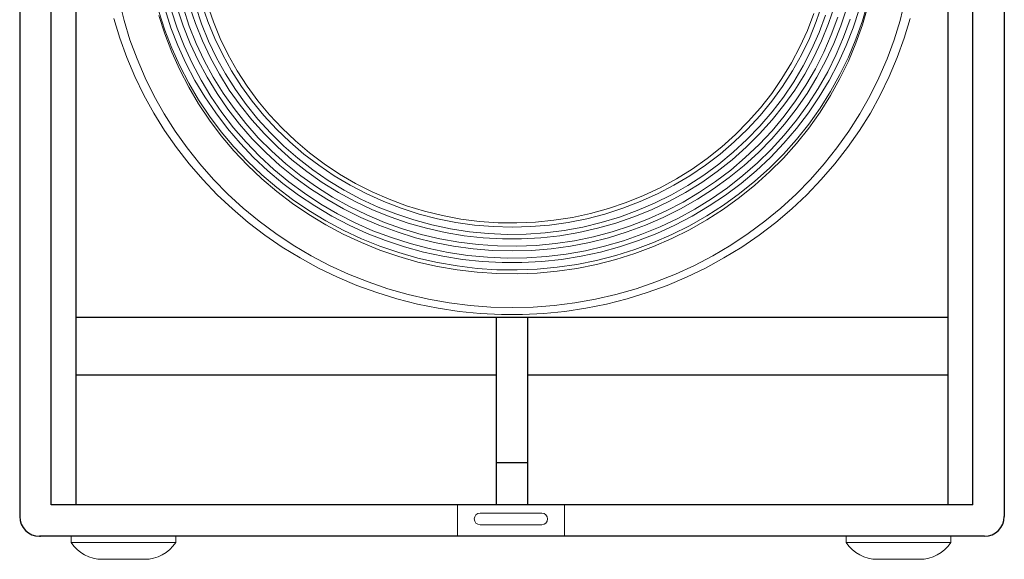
# Model space of a CAD drawing. Extents: x -12 to 2974, y -397 to 1816.
# Tile 2 of 5: x -12 to 458, y 416 to 673. Entities that reach past the tile are written whole.
import ezdxf

# ---------------------------------------------------------------- set-up
doc = ezdxf.new("R2010")
doc.units = 0
doc.layers.add('KF_SW_115E_FRONT', color=7, linetype='CONTINUOUS')

# ---------------------------------------------------------------- blocks, each defined once
blk = doc.blocks.new('K&F_SW_115E_FRONT')
at = {"layer": 'KF_SW_115E_FRONT'}
for p, q in [((-235, -9.5), (-235, -494.5)), ((235, -9.5), (235, -494.5)), ((-220, -489), (-220, -15)), ((220, -489), (220, -15)), ((-208, -489), (-208, -60.03)), ((208, -60.03), (208, -489)), ((-208, -399.5), (208, -399.5)), ((-7.5, -399.5), (-7.5, -469)), ((-7.5, -399.5), (7.5, -399.5)), ((7.5, -469), (7.5, -399.5)), ((-208, -426.96), (-7.5, -426.96)), ((7.5, -426.96), (208, -426.96)), ((-7.5, -469), (-7.5, -489)), ((7.5, -469), (-7.5, -469)), ((7.5, -489), (7.5, -469)), ((220, -489), (-220, -489)), ((225, -504), (-225.5, -504)), ((-225.5, -504), (-225, -504)), ((225.5, -504), (225, -504))]:
    blk.add_line(p, q, dxfattribs=at)
at = {"layer": 'KF_SW_115E_FRONT', "lineweight": 0}
for p, q in [((-187.54, -248.42), (-185.2, -257.84)), ((185.24, -257.84), (187.57, -248.42)), ((-168.56, -253.61), (-165.72, -262.44)), ((-162.79, -261.34), (-165.63, -252.61)), ((-159.86, -261.53), (-162.7, -252.86)), ((-156.93, -260.39), (-159.77, -251.82)), ((-154.03, -260.55), (-156.83, -252.07)), ((-151.1, -259.41), (-153.93, -251)), ((-148.17, -259.57), (-151, -251.25)), ((-145.23, -258.41), (-148.07, -250.18)), ((-145.39, -250.4), (-142.56, -258.56)), ((145.27, -258.41), (148.1, -250.18)), ((151.1, -259.41), (153.93, -251)), ((156.96, -260.39), (159.8, -251.82)), ((162.82, -261.34), (165.66, -252.61)), ((169.82, -249.17), (167.24, -258.06)), ((167.24, -259.95), (169.82, -251.06)), ((-190.03, -256.99), (-187.22, -266.35)), ((-185.2, -257.84), (-182.37, -267.14)), ((-165.72, -264.33), (-168.56, -255.54)), ((-145.23, -258.41), (-141.93, -266.48)), ((144.07, -254.5), (140.98, -262.6)), ((141.96, -266.48), (145.27, -258.41)), ((146.59, -263.67), (149.65, -255.41)), ((152.42, -264.74), (155.51, -256.33)), ((158.28, -265.78), (161.37, -257.21)), ((167.24, -258.06), (164.15, -266.79)), ((182.37, -267.14), (185.24, -257.84)), ((187.22, -266.35), (190.06, -256.99)), ((-165.72, -262.44), (-162.41, -271.08)), ((-162.79, -261.34), (-159.48, -269.91)), ((-159.86, -261.53), (-156.55, -270.01)), ((-156.93, -260.39), (-153.62, -268.81)), ((-154.03, -260.55), (-150.69, -268.87)), ((-151.1, -259.41), (-147.76, -267.64)), ((-148.17, -259.57), (-144.82, -267.7)), ((-142.56, -258.56), (-139.25, -266.54)), ((137.42, -270.48), (140.98, -262.6)), ((147.79, -267.64), (151.1, -259.41)), ((153.65, -268.81), (156.96, -260.39)), ((159.51, -269.91), (162.82, -261.34)), ((164.15, -268.68), (167.24, -259.95)), ((-187.22, -266.35), (-183.88, -275.59)), ((-182.37, -267.14), (-178.99, -276.25)), ((-162.41, -273), (-165.72, -264.33)), ((-147.76, -267.64), (-143.94, -275.68)), ((-144.82, -267.7), (-141.04, -275.68)), ((-141.93, -266.48), (-138.11, -274.33)), ((-139.25, -266.54), (-135.43, -274.33)), ((138.14, -274.33), (141.96, -266.48)), ((143.03, -271.71), (146.59, -263.67)), ((143.97, -275.68), (147.79, -267.64)), ((148.86, -272.97), (152.42, -264.74)), ((154.72, -274.17), (158.28, -265.78)), ((164.15, -266.79), (160.58, -275.33)), ((179.03, -276.25), (182.37, -267.14)), ((183.91, -275.59), (187.22, -266.35)), ((-158.6, -279.56), (-162.41, -271.08)), ((-159.48, -269.91), (-155.67, -278.3)), ((-156.55, -270.01), (-152.74, -278.3)), ((-153.62, -268.81), (-149.8, -277)), ((-150.69, -268.87), (-146.87, -277)), ((133.38, -278.14), (137.42, -270.48)), ((138.99, -279.56), (143.03, -271.71)), ((149.84, -277), (153.65, -268.81)), ((155.7, -278.3), (159.51, -269.91)), ((160.58, -277.25), (164.15, -268.68)), ((-183.88, -275.59), (-180.07, -284.63)), ((-178.99, -276.25), (-175.15, -285.2)), ((-158.6, -281.45), (-162.41, -273)), ((-149.8, -277), (-145.52, -285.01)), ((-146.87, -277), (-142.59, -284.91)), ((-143.94, -275.68), (-139.69, -283.5)), ((-141.04, -275.68), (-136.76, -283.4)), ((-138.11, -274.33), (-133.86, -281.95)), ((-135.43, -274.33), (-131.18, -281.89)), ((133.89, -281.95), (138.14, -274.33)), ((139.72, -283.5), (143.97, -275.68)), ((144.82, -280.98), (148.86, -272.97)), ((145.55, -285.01), (149.84, -277)), ((150.69, -282.36), (154.72, -274.17)), ((160.58, -275.33), (156.55, -283.68)), ((156.55, -285.61), (160.58, -277.25)), ((175.18, -285.2), (179.03, -276.25)), ((180.1, -284.63), (183.91, -275.59)), ((-154.31, -287.78), (-158.6, -279.56)), ((-154.31, -289.71), (-158.6, -281.45)), ((-151.38, -286.46), (-155.67, -278.3)), ((-152.74, -278.3), (-148.45, -286.37)), ((-133.86, -281.95), (-129.13, -289.36)), ((-131.18, -281.89), (-126.45, -289.17)), ((128.87, -285.58), (133.38, -278.14)), ((129.16, -289.36), (133.89, -281.95)), ((134.49, -287.15), (138.99, -279.56)), ((140.32, -288.76), (144.82, -280.98)), ((151.41, -286.46), (155.7, -278.3)), ((-180.07, -284.63), (-175.78, -293.46)), ((-175.15, -285.2), (-170.83, -293.93)), ((-151.38, -286.46), (-146.65, -294.37)), ((-148.45, -286.37), (-143.72, -294.21)), ((-145.52, -285.01), (-140.79, -292.77)), ((-142.59, -284.91), (-137.86, -292.57)), ((-139.69, -283.5), (-134.96, -291.09)), ((-136.76, -283.4), (-132.03, -290.88)), ((128.87, -285.58), (123.96, -292.73)), ((134.96, -291.09), (139.72, -283.5)), ((140.82, -292.77), (145.55, -285.01)), ((146.15, -290.34), (150.69, -282.36)), ((146.65, -294.37), (151.41, -286.46)), ((156.55, -283.68), (152.01, -291.82)), ((152.01, -293.74), (156.55, -285.61)), ((170.86, -293.93), (175.18, -285.2)), ((175.81, -293.46), (180.1, -284.63)), ((-149.59, -295.79), (-154.31, -287.78)), ((-149.59, -297.71), (-154.31, -289.71)), ((-134.96, -291.09), (-129.79, -298.37)), ((-132.03, -290.88), (-126.89, -298.06)), ((-129.13, -289.36), (-123.99, -296.45)), ((-126.45, -289.17), (-121.28, -296.2)), ((123.99, -296.45), (129.16, -289.36)), ((129.54, -294.5), (134.49, -287.15)), ((129.79, -298.37), (134.96, -291.09)), ((135.37, -296.3), (140.32, -288.76)), ((141.2, -298.03), (146.15, -290.34)), ((-175.78, -293.46), (-171.02, -302.07)), ((-170.83, -293.93), (-166.04, -302.44)), ((-144.38, -303.54), (-149.59, -295.79)), ((-141.45, -302.03), (-146.65, -294.37)), ((-143.72, -294.21), (-138.52, -301.78)), ((-140.79, -292.77), (-135.62, -300.23)), ((-137.86, -292.57), (-132.69, -299.95)), ((123.96, -292.73), (118.57, -299.6)), ((124.15, -301.56), (129.54, -294.5)), ((135.62, -300.23), (140.82, -292.77)), ((141.48, -302.03), (146.65, -294.37)), ((152.01, -291.82), (147.06, -299.7)), ((147.06, -301.62), (152.01, -293.74)), ((166.07, -302.44), (170.86, -293.93)), ((171.05, -302.07), (175.81, -293.46)), ((-144.38, -305.47), (-149.59, -297.71)), ((-135.62, -300.23), (-130.01, -307.42)), ((-132.69, -299.95), (-127.08, -307.04)), ((-129.79, -298.37), (-124.18, -305.37)), ((-126.89, -298.06), (-121.28, -304.97)), ((-118.41, -303.26), (-123.99, -296.45)), ((-121.28, -296.2), (-115.73, -302.91)), ((118.57, -299.6), (112.8, -306.16)), ((118.41, -303.26), (123.99, -296.45)), ((124.21, -305.37), (129.79, -298.37)), ((129.95, -303.54), (135.37, -296.3)), ((130.01, -307.42), (135.62, -300.23)), ((135.78, -305.47), (141.2, -298.03)), ((147.06, -299.7), (141.64, -307.33)), ((-171.02, -302.07), (-165.82, -310.45)), ((-166.04, -302.44), (-160.81, -310.7)), ((-138.77, -311.02), (-144.38, -303.54)), ((-138.77, -312.91), (-144.38, -305.47)), ((-141.45, -302.03), (-135.84, -309.41)), ((-138.52, -301.78), (-132.91, -309.06)), ((-124.18, -305.37), (-118.19, -312.06)), ((-121.28, -304.97), (-115.29, -311.55)), ((-118.41, -303.26), (-112.42, -309.72)), ((-115.73, -302.91), (-109.74, -309.31)), ((112.45, -309.72), (118.41, -303.26)), ((118.22, -312.06), (124.21, -305.37)), ((118.38, -308.3), (124.15, -301.56)), ((124.15, -310.48), (129.95, -303.54)), ((129.98, -312.59), (135.78, -305.47)), ((135.84, -309.41), (141.48, -302.03)), ((141.64, -309.22), (147.06, -301.62)), ((160.84, -310.7), (166.07, -302.44)), ((165.85, -310.45), (171.05, -302.07)), ((-135.84, -309.41), (-129.79, -316.47)), ((-132.91, -309.06), (-126.89, -316.03)), ((-130.01, -307.42), (-123.99, -314.29)), ((-127.08, -307.04), (-121.09, -313.82)), ((-112.42, -309.72), (-106.05, -315.87)), ((-109.74, -309.31), (-103.37, -315.33)), ((106.08, -315.87), (112.45, -309.72)), ((112.8, -306.16), (106.62, -312.37)), ((112.17, -314.7), (118.38, -308.3)), ((123.99, -314.29), (130.01, -307.42)), ((129.82, -316.47), (135.84, -309.41)), ((141.64, -307.33), (135.81, -314.64)), ((135.81, -316.53), (141.64, -309.22)), ((-165.82, -310.45), (-160.18, -318.55)), ((-160.81, -310.7), (-155.13, -318.68)), ((-132.72, -318.17), (-138.77, -311.02)), ((-132.72, -320.09), (-138.77, -312.91)), ((-123.99, -314.29), (-117.56, -320.82)), ((-121.09, -313.82), (-114.69, -320.28)), ((-111.79, -318.39), (-118.19, -312.06)), ((-115.29, -311.55), (-108.92, -317.79)), ((100.1, -318.23), (106.62, -312.37)), ((105.61, -320.75), (112.17, -314.7)), ((111.82, -318.39), (118.22, -312.06)), ((117.59, -320.82), (123.99, -314.29)), ((117.94, -317.1), (124.15, -310.48)), ((123.74, -319.4), (129.98, -312.59)), ((135.81, -314.64), (129.57, -321.64)), ((155.13, -318.68), (160.84, -310.7)), ((160.18, -318.55), (165.85, -310.45)), ((-160.18, -318.55), (-154.09, -326.37)), ((-155.13, -318.68), (-149.02, -326.37)), ((-126.29, -325.01), (-132.72, -318.17)), ((-129.79, -316.47), (-123.39, -323.21)), ((-126.89, -316.03), (-120.46, -322.68)), ((-111.79, -318.39), (-105.04, -324.38)), ((-108.92, -317.79), (-102.18, -323.65)), ((-106.05, -315.87), (-99.34, -321.64)), ((-103.37, -315.33), (-96.69, -321.01)), ((100.1, -318.23), (93.22, -323.69)), ((99.37, -321.64), (106.08, -315.87)), ((105.08, -324.38), (111.82, -318.39)), ((111.35, -323.34), (117.94, -317.1)), ((117.15, -325.86), (123.74, -319.4)), ((123.39, -323.21), (129.82, -316.47)), ((129.57, -323.53), (135.81, -316.53)), ((149.02, -326.37), (155.13, -318.68)), ((154.12, -326.37), (160.18, -318.55)), ((-126.29, -326.9), (-132.72, -320.09)), ((-123.39, -323.21), (-116.58, -329.58)), ((-120.46, -322.68), (-113.68, -328.95)), ((-117.56, -320.82), (-110.78, -327.03)), ((-114.69, -320.28), (-107.91, -326.34)), ((-102.18, -323.65), (-95.12, -329.14)), ((-99.34, -321.64), (-92.28, -327)), ((-96.69, -321.01), (-89.63, -326.3)), ((93.22, -323.69), (86.01, -328.79)), ((92.31, -327), (99.37, -321.64)), ((98.71, -326.46), (105.61, -320.75)), ((104.41, -329.24), (111.35, -323.34)), ((110.81, -327.03), (117.59, -320.82)), ((116.61, -329.58), (123.39, -323.21)), ((129.57, -321.64), (122.95, -328.29)), ((129.57, -323.53), (122.95, -330.18)), ((-154.09, -326.37), (-147.6, -333.83)), ((-149.02, -326.37), (-142.49, -333.74)), ((-119.48, -331.47), (-126.29, -325.01)), ((-119.48, -333.4), (-126.29, -326.9)), ((-113.68, -328.95), (-106.53, -334.84)), ((-110.78, -327.03), (-103.66, -332.83)), ((-107.91, -326.34), (-100.79, -332.04)), ((-105.04, -324.38), (-97.95, -329.96)), ((-92.28, -327), (-84.93, -331.98)), ((-89.63, -326.3), (-82.29, -331.16)), ((78.54, -333.43), (86.01, -328.79)), ((84.93, -331.98), (92.31, -327)), ((91.49, -331.72), (98.71, -326.46)), ((97.98, -329.96), (105.08, -324.38)), ((103.69, -332.83), (110.81, -327.03)), ((110.18, -331.94), (117.15, -325.86)), ((122.95, -328.29), (115.98, -334.59)), ((149.02, -326.37), (142.52, -333.74)), ((147.63, -333.83), (154.12, -326.37)), ((-112.33, -337.59), (-119.48, -331.47)), ((-112.33, -339.48), (-119.48, -333.4)), ((-109.43, -335.6), (-116.58, -329.58)), ((-103.66, -332.83), (-96.22, -338.22)), ((-100.79, -332.04), (-93.38, -337.33)), ((-90.54, -335.16), (-97.95, -329.96)), ((-95.12, -329.14), (-87.74, -334.22)), ((-84.93, -331.98), (-77.27, -336.55)), ((-74.66, -335.6), (-82.29, -331.16)), ((70.75, -337.68), (78.54, -333.43)), ((77.31, -336.55), (84.93, -331.98)), ((83.96, -336.61), (91.49, -331.72)), ((90.58, -335.16), (97.98, -329.96)), ((96.25, -338.22), (103.69, -332.83)), ((97.16, -334.75), (104.41, -329.24)), ((102.87, -337.68), (110.18, -331.94)), ((109.46, -335.6), (116.61, -329.58)), ((115.98, -336.48), (122.95, -330.18)), ((-147.6, -333.83), (-140.73, -341.02)), ((-142.49, -333.74), (-135.59, -340.74)), ((-104.82, -343.33), (-112.33, -337.59)), ((-109.43, -335.6), (-101.92, -341.21)), ((-106.53, -334.84), (-99.06, -340.36)), ((-96.22, -338.22), (-88.46, -343.23)), ((-93.38, -337.33), (-85.63, -342.25)), ((-90.54, -335.16), (-82.82, -339.92)), ((-87.74, -334.22), (-80.05, -338.88)), ((-77.27, -336.55), (-69.36, -340.65)), ((-74.66, -335.6), (-66.75, -339.6)), ((62.74, -341.46), (70.75, -337.68)), ((69.39, -340.65), (77.31, -336.55)), ((76.14, -341.06), (83.96, -336.61)), ((82.85, -339.92), (90.58, -335.16)), ((88.5, -343.23), (96.25, -338.22)), ((89.57, -339.86), (97.16, -334.75)), ((95.24, -342.98), (102.87, -337.68)), ((101.96, -341.21), (109.46, -335.6)), ((115.98, -334.59), (108.64, -340.49)), ((115.98, -336.48), (108.64, -342.41)), ((142.52, -333.74), (135.59, -340.74)), ((140.76, -341.02), (147.63, -333.83)), ((-140.73, -341.02), (-133.48, -347.83)), ((-135.59, -340.74), (-128.31, -347.42)), ((-104.82, -345.22), (-112.33, -339.48)), ((-101.92, -341.21), (-94.14, -346.41)), ((-99.06, -340.36), (-91.3, -345.47)), ((-85.63, -342.25), (-77.62, -346.7)), ((-82.82, -339.92), (-74.85, -344.27)), ((-80.05, -338.88), (-72.11, -343.13)), ((-69.36, -340.65), (-61.2, -344.33)), ((-66.75, -339.6), (-58.65, -343.17)), ((54.52, -344.77), (62.74, -341.46)), ((61.23, -344.33), (69.39, -340.65)), ((68.07, -345.06), (76.14, -341.06)), ((74.88, -344.27), (82.85, -339.92)), ((81.69, -344.52), (89.57, -339.86)), ((87.33, -347.86), (95.24, -342.98)), ((94.17, -346.41), (101.96, -341.21)), ((108.64, -340.49), (100.98, -346.04)), ((108.64, -342.41), (100.98, -347.93)), ((128.31, -347.42), (135.59, -340.74)), ((133.51, -347.83), (140.76, -341.02)), ((-128.31, -347.42), (-120.65, -353.69)), ((-97.01, -348.62), (-104.82, -343.33)), ((-97.01, -350.54), (-104.82, -345.22)), ((-86.07, -351.2), (-94.14, -346.41)), ((-91.3, -345.47), (-83.23, -350.16)), ((-88.46, -343.23), (-80.43, -347.8)), ((-69.36, -350.7), (-77.62, -346.7)), ((-74.85, -344.27), (-66.62, -348.18)), ((-72.11, -343.13), (-63.91, -346.92)), ((-63.91, -346.92), (-55.52, -350.23)), ((-61.2, -344.33), (-52.85, -347.52)), ((-58.65, -343.17), (-50.32, -346.26)), ((-44.33, -350.26), (-52.85, -347.52)), ((-50.32, -346.26), (-41.81, -348.87)), ((46.1, -347.61), (37.53, -349.98)), ((44.33, -350.26), (52.88, -347.52)), ((46.1, -347.61), (54.52, -344.77)), ((52.88, -347.52), (61.23, -344.33)), ((59.75, -348.62), (68.07, -345.06)), ((66.65, -348.18), (74.88, -344.27)), ((73.56, -348.75), (81.69, -344.52)), ((80.46, -347.8), (88.5, -343.23)), ((86.07, -351.2), (94.17, -346.41)), ((100.98, -346.04), (93, -351.14)), ((120.68, -353.69), (128.31, -347.42)), ((-133.48, -347.83), (-125.88, -354.26)), ((-88.91, -353.54), (-97.01, -348.62)), ((-88.91, -355.43), (-97.01, -350.54)), ((-86.07, -351.2), (-77.72, -355.55)), ((-83.23, -350.16), (-74.91, -354.42)), ((-80.43, -347.8), (-72.14, -351.93)), ((-72.14, -351.93), (-63.63, -355.58)), ((-69.36, -350.7), (-60.88, -354.26)), ((-58.2, -351.62), (-66.62, -348.18)), ((-58.2, -351.62), (-49.57, -354.58)), ((-55.52, -350.23), (-46.92, -353.06)), ((-44.33, -350.26), (-35.63, -352.5)), ((-33.18, -350.99), (-41.81, -348.87)), ((-35.63, -352.5), (-26.84, -354.26)), ((-33.18, -350.99), (-24.41, -352.62)), ((20.03, -353.25), (28.83, -351.87)), ((26.84, -354.26), (35.67, -352.5)), ((37.53, -349.98), (28.83, -351.87)), ((35.67, -352.5), (44.33, -350.26)), ((42.6, -354.32), (51.27, -351.71)), ((49.6, -354.58), (58.2, -351.62)), ((51.27, -351.71), (59.75, -348.62)), ((66.65, -348.18), (58.2, -351.62)), ((63.66, -355.58), (72.17, -351.93)), ((65.17, -352.56), (73.56, -348.75)), ((70.69, -356.38), (79.13, -352.34)), ((72.17, -351.93), (80.46, -347.8)), ((77.75, -355.55), (86.07, -351.2)), ((79.13, -352.34), (87.33, -347.86)), ((93, -351.14), (84.78, -355.81)), ((93, -353.03), (100.98, -347.93)), ((125.91, -354.26), (133.51, -347.83)), ((-125.88, -354.26), (-117.94, -360.31)), ((-120.65, -353.69), (-112.7, -359.59)), ((-80.52, -358.02), (-88.91, -353.54)), ((-80.52, -359.91), (-88.91, -355.43)), ((-77.72, -355.55), (-69.14, -359.46)), ((-74.91, -354.42), (-66.37, -358.2)), ((-63.63, -355.58), (-54.89, -358.8)), ((-60.88, -354.26), (-52.22, -357.35)), ((-49.57, -354.58), (-40.77, -357.07)), ((-46.92, -353.06), (-38.19, -355.46)), ((-40.77, -357.07), (-31.85, -359.08)), ((-38.19, -355.46), (-29.33, -357.32)), ((-26.84, -354.26), (-17.92, -355.49)), ((-24.41, -352.62), (-15.59, -353.76)), ((-17.92, -355.49), (-8.97, -356.25)), ((-15.59, -353.76), (-6.67, -354.39)), ((-8.97, -356.25), (0.02, -356.5)), ((-6.67, -354.39), (2.25, -354.52)), ((0.02, -356.5), (9, -356.25)), ((2.25, -354.52), (11.14, -354.14)), ((9, -356.25), (17.95, -355.49)), ((11.14, -354.14), (20.03, -353.25)), ((17.95, -355.49), (26.84, -354.26)), ((24.89, -358.08), (33.81, -356.44)), ((31.88, -359.08), (40.8, -357.07)), ((33.81, -356.44), (42.6, -354.32)), ((40.8, -357.07), (49.6, -354.58)), ((47.83, -358.74), (56.6, -355.87)), ((54.93, -358.8), (63.66, -355.58)), ((56.6, -355.87), (65.17, -352.56)), ((62.05, -359.91), (70.69, -356.38)), ((69.17, -359.46), (77.75, -355.55)), ((84.78, -355.81), (76.27, -360.06)), ((93, -353.03), (84.78, -357.73)), ((112.7, -359.59), (120.68, -353.69)), ((117.97, -360.31), (125.91, -354.26)), ((-117.94, -360.31), (-109.71, -365.99)), ((-112.7, -359.59), (-104.41, -365.08)), ((-71.92, -362.02), (-80.52, -358.02)), ((-71.92, -363.91), (-80.52, -359.91)), ((-69.14, -359.46), (-60.35, -362.93)), ((-66.37, -358.2), (-57.6, -361.51)), ((-57.6, -361.51), (-48.68, -364.38)), ((-54.89, -358.8), (-46.04, -361.55)), ((-52.22, -357.35), (-43.39, -359.97)), ((-46.04, -361.55), (-36.99, -363.78)), ((-43.39, -359.97), (-34.41, -362.11)), ((-31.85, -359.08), (-22.81, -360.6)), ((-29.33, -357.32), (-20.35, -358.71)), ((-22.81, -360.6), (-13.73, -361.61)), ((-20.35, -358.71), (-11.33, -359.59)), ((-13.73, -361.61), (-4.55, -362.11)), ((-11.33, -359.59), (-2.25, -359.97)), ((-2.25, -359.97), (6.82, -359.84)), ((4.59, -362.11), (13.73, -361.61)), ((6.82, -359.84), (15.87, -359.21)), ((13.73, -361.61), (22.84, -360.6)), ((15.87, -359.21), (24.89, -358.08)), ((22.84, -360.6), (31.88, -359.08)), ((29.9, -362.96), (38.94, -361.1)), ((37.02, -363.78), (46.04, -361.55)), ((38.94, -361.1), (47.83, -358.74)), ((46.04, -361.55), (54.93, -358.8)), ((53.19, -363.03), (62.05, -359.91)), ((60.38, -362.93), (69.17, -359.46)), ((76.27, -360.06), (67.57, -363.84)), ((84.78, -357.73), (76.27, -361.98)), ((104.45, -365.08), (112.7, -359.59)), ((109.71, -365.99), (117.97, -360.31)), ((-109.71, -365.99), (-101.17, -371.22)), ((-104.41, -365.08), (-95.87, -370.15)), ((-63.09, -365.58), (-71.92, -362.02)), ((-63.09, -367.47), (-71.92, -363.91)), ((-54.08, -368.67), (-63.09, -365.58)), ((-51.36, -365.89), (-60.35, -362.93)), ((-51.36, -365.89), (-42.25, -368.38)), ((-39.61, -366.74), (-48.68, -364.38)), ((-27.85, -365.55), (-36.99, -363.78)), ((-34.41, -362.11), (-25.33, -363.72)), ((-18.61, -366.81), (-27.85, -365.55)), ((-25.33, -363.72), (-16.15, -364.85)), ((-16.15, -364.85), (-6.92, -365.48)), ((-6.92, -365.48), (2.32, -365.61)), ((-4.55, -362.11), (4.59, -362.11)), ((2.32, -365.61), (11.55, -365.23)), ((11.55, -365.23), (20.76, -364.35)), ((27.88, -365.55), (18.65, -366.81)), ((20.76, -364.35), (29.9, -362.96)), ((27.88, -365.55), (37.02, -363.78)), ((44.18, -365.61), (35.04, -367.75)), ((42.25, -368.38), (51.39, -365.89)), ((44.18, -365.61), (53.19, -363.03)), ((51.39, -365.89), (60.38, -362.93)), ((67.57, -363.84), (58.65, -367.19)), ((58.65, -369.08), (67.57, -365.77)), ((76.27, -361.98), (67.57, -365.77)), ((95.87, -370.15), (104.45, -365.08)), ((101.17, -371.22), (109.71, -365.99)), ((-101.17, -371.22), (-92.34, -376.04)), ((-95.87, -370.15), (-87.05, -374.75)), ((-54.08, -370.56), (-63.09, -367.47)), ((-44.9, -371.28), (-54.08, -368.67)), ((-44.9, -373.17), (-54.08, -370.56)), ((-35.6, -373.4), (-44.9, -371.28)), ((-42.25, -368.38), (-32.99, -370.37)), ((-39.61, -366.74), (-30.4, -368.64)), ((-32.99, -370.37), (-23.63, -371.88)), ((-30.4, -368.64), (-21.1, -369.99)), ((-21.1, -369.99), (-11.74, -370.87)), ((-9.32, -367.57), (-18.61, -366.81)), ((-11.74, -370.87), (-2.35, -371.25)), ((0.02, -367.82), (-9.32, -367.57)), ((-2.35, -371.25), (7.08, -371.13)), ((9.35, -367.57), (0.02, -367.82)), ((7.08, -371.13), (16.44, -370.5)), ((18.65, -366.81), (9.35, -367.57)), ((16.44, -370.5), (25.8, -369.39)), ((23.66, -371.88), (33.02, -370.37)), ((25.8, -369.39), (35.04, -367.75)), ((33.02, -370.37), (42.25, -368.38)), ((49.54, -370.02), (40.3, -372.39)), ((58.65, -367.19), (49.54, -370.02)), ((58.65, -369.08), (49.54, -371.95)), ((87.08, -374.75), (95.87, -370.15)), ((92.37, -376.04), (101.17, -371.22)), ((-87.05, -374.75), (-77.97, -378.94)), ((-35.6, -375.32), (-44.9, -373.17)), ((-26.21, -375.03), (-35.6, -373.4)), ((-26.21, -376.93), (-35.6, -375.32)), ((-16.69, -376.17), (-26.21, -375.03)), ((-23.63, -371.88), (-14.2, -372.89)), ((-14.2, -372.89), (-4.74, -373.4)), ((-4.74, -373.4), (4.74, -373.4)), ((4.74, -373.4), (14.23, -372.89)), ((21.48, -375.66), (11.96, -376.55)), ((14.23, -372.89), (23.66, -371.88)), ((30.94, -374.28), (21.48, -375.66)), ((40.3, -372.39), (30.94, -374.28)), ((40.3, -374.31), (30.94, -376.17)), ((49.54, -371.95), (40.3, -374.31)), ((78, -378.94), (87.08, -374.75)), ((-92.34, -376.04), (-83.3, -380.4)), ((-83.3, -380.4), (-74.03, -384.3)), ((-77.97, -378.94), (-68.7, -382.63)), ((-16.69, -378.06), (-26.21, -376.93)), ((-7.17, -376.8), (-16.69, -376.17)), ((-7.17, -378.69), (-16.69, -378.06)), ((2.41, -376.93), (-7.17, -376.8)), ((2.41, -378.82), (-7.17, -378.69)), ((11.96, -376.55), (2.41, -376.93)), ((11.96, -378.44), (2.41, -378.82)), ((21.48, -377.56), (11.96, -378.44)), ((30.94, -376.17), (21.48, -377.56)), ((68.73, -382.63), (78, -378.94)), ((74.06, -384.3), (83.33, -380.4)), ((83.33, -380.4), (92.37, -376.04)), ((-74.03, -384.3), (-64.57, -387.74)), ((-68.7, -382.63), (-59.25, -385.88)), ((59.28, -385.88), (68.73, -382.63)), ((64.57, -387.74), (74.06, -384.3)), ((-64.57, -387.74), (-54.93, -390.73)), ((-59.25, -385.88), (-49.63, -388.62)), ((-49.63, -388.62), (-39.86, -390.89)), ((39.89, -390.89), (49.63, -388.62)), ((49.63, -388.62), (59.28, -385.88)), ((54.93, -390.73), (64.57, -387.74)), ((-54.93, -390.73), (-45.12, -393.19)), ((-45.12, -393.19), (-35.23, -395.21)), ((-39.86, -390.89), (-29.99, -392.65)), ((-29.99, -392.65), (-20.03, -393.91)), ((-20.03, -393.91), (-10.04, -394.67)), ((-10.04, -394.67), (0.02, -394.92)), ((0.02, -394.92), (10.04, -394.67)), ((10.04, -394.67), (20.06, -393.91)), ((20.06, -393.91), (29.99, -392.65)), ((29.99, -392.65), (39.89, -390.89)), ((35.26, -395.21), (45.15, -393.19)), ((45.15, -393.19), (54.93, -390.73)), ((-35.23, -395.21), (-25.23, -396.69)), ((-25.23, -396.69), (-15.15, -397.7)), ((-15.15, -397.7), (-5.06, -398.2)), ((-5.06, -398.2), (5.06, -398.2)), ((5.06, -398.2), (15.18, -397.7)), ((15.18, -397.7), (25.23, -396.69)), ((25.23, -396.69), (35.26, -395.21)), ((-26, -504), (-26, -489)), ((-15.25, -493), (14.25, -493)), ((25, -504), (25, -489)), ((14.25, -498.5), (-15.25, -498.5)), ((-210.5, -507), (-210.5, -504)), ((-160.5, -507), (-210.5, -507)), ((-160.5, -507), (-160.5, -504)), ((159.5, -507), (159.5, -504)), ((209.5, -507), (159.5, -507)), ((209.5, -507), (209.5, -504)), ((-195.51, -515), (-195.53, -515)), ((-175.47, -515), (-195.51, -515)), ((174.49, -515), (174.47, -515)), ((194.53, -515), (174.49, -515))]:
    blk.add_line(p, q, dxfattribs=at)
for centre, radius, start, end in [((-15.25, -495.75), 2.75, 90, 270), ((14.25, -495.75), 2.75, 270, 90), ((-195.53, -497), 18, 213.749, 270), ((-175.47, -497), 18, 270, 326.251), ((174.47, -497), 18, 213.749, 270), ((194.53, -497), 18, 270, 326.251)]:
    blk.add_arc(centre, radius, start, end, dxfattribs=at)
at = {"layer": 'KF_SW_115E_FRONT'}
for centre, start, end in [((-225.5, -494.5), 180, 270), ((225.5, -494.5), 270, 0)]:
    blk.add_arc(centre, 9.5, start, end, dxfattribs=at)

msp = doc.modelspace()

# ---------------------------------------------------------------- block references
at = {"layer": 'KF_SW_115E_FRONT'}
msp.add_blockref('K&F_SW_115E_FRONT', (223.34, 930.97), dxfattribs=at)

doc.saveas('drawing.dxf')
